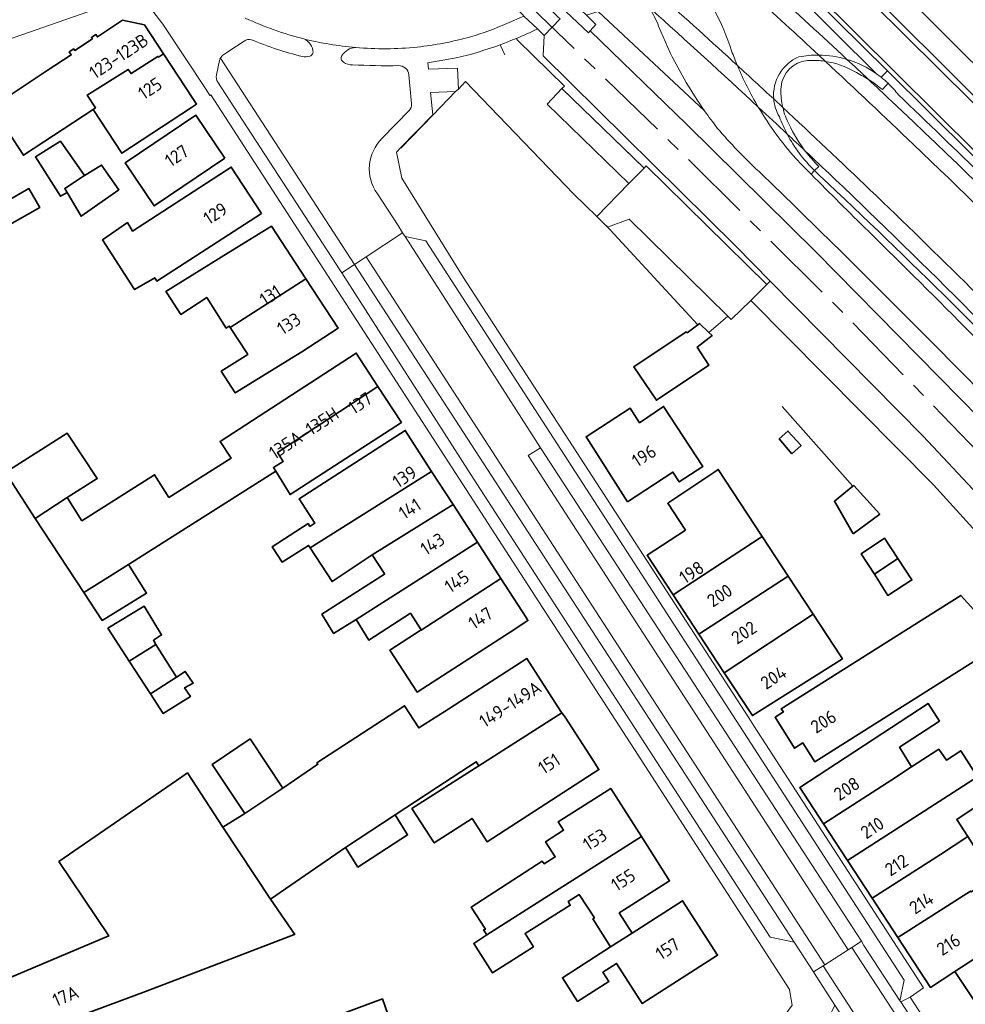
# Model space of a CAD drawing. Extents: x 152761 to 155748, y 459947 to 462743.
# Tile 208 of 256: x 155217 to 155315, y 461730 to 461832. Entities that reach past the tile are written whole.
import ezdxf
from ezdxf.enums import TextEntityAlignment as Align

# ---------------------------------------------------------------- set-up
doc = ezdxf.new("R2010")
doc.units = 0
doc.header["$LTSCALE"] = 0.75
doc.linetypes.add('AM-AS', pattern=[16, 10, -2, 2, -2])
for name, color, linetype, lineweight in [('B-RO-AM-AS_SPOOR-G', 251, 'AM-AS', 18), ('B-RO-GR-BEPLANTING_CULTUUR_BOSPLANTSOEN-GV', 251, 'CONTINUOUS', 18), ('B-RO-GR-BEPLANTING_CULTUUR_HEESTERS-GV', 251, 'CONTINUOUS', 18), ('B-RO-GR-GRAS-GV', 251, 'CONTINUOUS', 13), ('B-RO-GR-GROENVOORZIENING-GV', 251, 'CONTINUOUS', 18), ('B-RO-GR-HAAG-GV', 251, 'CONTINUOUS', 13), ('B-RO-IE-TERREINAFSCHEIDING_KUNSTMATIG_HEKWERK-G', 251, 'IE-TERREINAFSCHEIDING-KUNSTMATIG', 18), ('B-RO-IE-TERREINAFSCHEIDING_KUNSTMATIG_MUUR-G', 251, 'IE-TERREINAFSCHEIDING-KUNSTMATIG-DICHT', 18), ('B-RO-IE-TERREINAFSCHEIDING_KUNSTMATIG_MUUR-GV', 251, 'CONTINUOUS', 18), ('B-RO-KW-KUNSTWERK-GV', 251, 'CONTINUOUS', 18), ('B-RO-OG-BEBOUWING-GV', 6, 'CONTINUOUS', 35), ('B-RO-OG-BEBOUWING-T18', 1, 'CONTINUOUS', 18), ('B-RO-OG-TERREIN_CULTUURSCHEIDING-GV', 251, 'CONTINUOUS', 18), ('B-RO-OG-TERREIN_ONBEGROEID-GV', 251, 'CONTINUOUS', 18), ('B-RO-VH-VERHARDING_ASFALT-GV', 251, 'CONTINUOUS', 18), ('B-RO-VH-VERHARDING_BETON-GV', 251, 'CONTINUOUS', 18), ('B-RO-VH-VERHARDING_BETONSTRAATSTEEN-GV', 251, 'CONTINUOUS', 18), ('B-RO-VH-VERHARDING_GESLOTEN-GV', 251, 'CONTINUOUS', 18), ('B-RO-VH-VERHARDING_HALFVERHARDING-GV', 251, 'CONTINUOUS', 18), ('B-RO-VH-VERHARDING_OPEN-GV', 251, 'CONTINUOUS', 18), ('B-RO-VH-VERHARDING_TEGEL-GV', 251, 'CONTINUOUS', 18)]:
    doc.layers.add(name, color=color, linetype=linetype, lineweight=lineweight)
doc.styles.add('NLCS-ISO-M200-T18', font='NLCS-ISO.ttf', dxfattribs={"height": 0.36})
doc.linetypes.add('IE-TERREINAFSCHEIDING-KUNSTMATIG', pattern='A,4,[82,NLCS.SHX,S=0.75,R=90,X=0,Y=0],4,-2', length=10)
doc.linetypes.add('IE-TERREINAFSCHEIDING-KUNSTMATIG-DICHT', pattern='A,8,-1,[82,NLCS.SHX,S=0.75,R=90,X=0,Y=0],-1', length=10)

msp = doc.modelspace()

# ---------------------------------------------------------------- linework, layer by layer
at = {"layer": 'B-RO-AM-AS_SPOOR-G', "flags": 128}
msp.add_lwpolyline([(155681.987, 461195.763), (155672.897, 461211.998), (155658.384, 461238), (155648.351, 461255.973), (155631.803, 461285.539), (155617.005, 461312.012), (155604.143, 461335.108), (155586.106, 461367.342), (155573.02, 461390.792), (155559.991, 461413.975), (155544.73, 461441.297), (155529.591, 461468.574), (155516.181, 461492.539), (155500.425, 461520.67), (155487.311, 461544.201), (155472.908, 461569.975), (155459.676, 461593.56), (155452.428, 461606.124), (155446.443, 461616.221), (155440.009, 461626.758), (155432.431, 461638.783), (155427.999, 461645.62), (155419.637, 461658.231), (155411.687, 461669.817), (155404.43, 461680.083), (155396.489, 461691.108), (155386.222, 461704.969), (155375.934, 461718.105), (155367.385, 461728.826), (155358.538, 461739.712), (155349.636, 461750.151), (155339.349, 461762.035), (155326.593, 461776.143), (155315.623, 461787.804), (155302.965, 461800.863), (155286.683, 461817.004), (155279.088, 461824.405), (155265.87, 461837.192), (155251.91, 461850.736), (155235.055, 461867.015), (155223.768, 461877.851), (155210.731, 461890.47), (155196.665, 461904.045), (155180.515, 461919.578), (155162.215, 461937.301), (155146.061, 461952.951), (155129.233, 461969.126), (155112.429, 461985.449), (155089.419, 462007.664), (155069.182, 462027.224), (155049.179, 462046.54), (155031.327, 462063.779), (155013.24, 462081.298), (154991.538, 462102.251), (154971.216, 462121.853), (154947.336, 462145.018), (154926.087, 462165.465), (154903.331, 462187.394), (154885.668, 462204.449), (154866.26, 462223.265), (154854.532, 462234.618), (154837.057, 462251.563), (154828.307, 462260.46), (154819.869, 462269.224), (154807.197, 462281.919), (154798.331, 462290.411), (154775.258, 462312.873), (154762.216, 462325.461), (154742.643, 462344.37), (154723.927, 462362.402), (154710.544, 462375.359), (154692.99, 462392.257), (154675.511, 462409.117), (154657.482, 462426.5), (154637.826, 462445.435), (154617.093, 462465.509), (154594.11, 462487.696), (154586.212, 462495.316)], dxfattribs=at)
at = {"layer": 'B-RO-GR-BEPLANTING_CULTUUR_BOSPLANTSOEN-GV', "flags": 128}
msp.add_lwpolyline([(155259.519, 461827.211), (155259.568, 461826.561), (155262.595, 461826.671), (155262.686, 461824.484), (155263.425, 461825.279), (155274.585, 461813.635), (155276.996, 461811.284), (155280.34, 461814.713), (155271.855, 461822.94), (155273.402, 461824.535), (155273.656, 461824.797), (155268.824, 461829.532), (155268.645, 461829.729)], dxfattribs=at)
at = {"layer": 'B-RO-GR-BEPLANTING_CULTUUR_BOSPLANTSOEN-GV'}
for points in [[(155268.645, 461829.729, -0.0267487), (155264.184, 461828.156)], [(155264.184, 461828.156, -0.0267819), (155259.519, 461827.211)]]:
    msp.add_lwpolyline(points, format="xyb", dxfattribs=at)
at = {"layer": 'B-RO-GR-BEPLANTING_CULTUUR_HEESTERS-GV', "flags": 128}
for points in [[(155345.298, 461786.49), (155346.295, 461787.478), (155307.124, 461826.37), (155306.464, 461825.711)], [(155299.562, 461816.033), (155299.2, 461815.675)]]:
    msp.add_lwpolyline(points, dxfattribs=at)
at = {"layer": 'B-RO-GR-BEPLANTING_CULTUUR_HEESTERS-GV'}
for points in [[(155306.464, 461825.711, -0.0222218), (155307.181, 461825.084)], [(155307.181, 461825.084, -0.0378383), (155308.244, 461823.9)], [(155308.244, 461823.9, -0.0032893), (155317.21, 461815.228)], [(155299.2, 461815.675, 0.0032904), (155305.133, 461809.755)], [(155300.121, 461815.51, -0.0129247), (155299.562, 461816.033)], [(155327.115, 461788.809, 0.0123849), (155300.121, 461815.51)], [(155305.133, 461809.755, -0.008282), (155326.431, 461788.19)]]:
    msp.add_lwpolyline(points, format="xyb", dxfattribs=at)
at = {"layer": 'B-RO-GR-GRAS-GV', "flags": 128}
msp.add_lwpolyline([(155326.691, 461771.544), (155310.817, 461788.52), (155294.975, 461804.586), (155294.624, 461804.233), (155292.98, 461802.581), (155311.88, 461783.471), (155322.764, 461771.477)], dxfattribs=at)
at = {"layer": 'B-RO-GR-GROENVOORZIENING-GV', "flags": 128}
msp.add_lwpolyline([(155306.464, 461825.711), (155307.124, 461826.37), (155299.306, 461834.125), (155289.167, 461844.207), (155288.505, 461843.455), (155305.993, 461826.065)], dxfattribs=at)
at = {"layer": 'B-RO-GR-GROENVOORZIENING-GV'}
msp.add_lwpolyline([(155305.993, 461826.065, -0.013239), (155306.464, 461825.711)], format="xyb", dxfattribs=at)
at = {"layer": 'B-RO-GR-HAAG-GV', "flags": 128}
msp.add_lwpolyline([(155306.464, 461825.711), (155307.124, 461826.37), (155299.306, 461834.125), (155289.167, 461844.207), (155288.505, 461843.455), (155305.993, 461826.065)], dxfattribs=at)
at = {"layer": 'B-RO-GR-HAAG-GV'}
msp.add_lwpolyline([(155305.993, 461826.065, -0.013239), (155306.464, 461825.711)], format="xyb", dxfattribs=at)
at = {"layer": 'B-RO-IE-TERREINAFSCHEIDING_KUNSTMATIG_HEKWERK-G', "flags": 128}
for points in [[(155267.492, 461828.02), (155266.999, 461829.074)], [(155273.402, 461824.535), (155273.656, 461824.797), (155268.824, 461829.532)], [(155280.34, 461814.713), (155271.855, 461822.94), (155273.402, 461824.535)], [(155273.467, 461824.472), (155281.781, 461816.432)], [(155294.624, 461804.233), (155282.13, 461816.533), (155281.909, 461816.308)], [(155281.909, 461816.308), (155280.34, 461814.713)], [(155287.484, 461800.07), (155277.973, 461810.334)], [(155371.624, 461712.695), (155371.646, 461713.156), (155371.307, 461714.24), (155364.384, 461723.991), (155355.25, 461734.118), (155343.93, 461746.438), (155322.937, 461769.583), (155322.764, 461771.477), (155311.88, 461783.471), (155292.98, 461802.581), (155290.926, 461800.621)], [(155290.594, 461800.947), (155288.608, 461799.259)], [(155303.539, 461783.328), (155296.192, 461791.592)], [(155342.49, 461748.026), (155341.882, 461748.667), (155322.937, 461769.583), (155322.764, 461771.477), (155311.88, 461783.471)]]:
    msp.add_lwpolyline(points, dxfattribs=at)
at = {"layer": 'B-RO-IE-TERREINAFSCHEIDING_KUNSTMATIG_MUUR-G', "flags": 128}
for points in [[(155262.686, 461824.484), (155263.425, 461825.279), (155274.585, 461813.635)], [(155260.027, 461821.794), (155262.364, 461824.232)], [(155262.364, 461824.232), (155262.686, 461824.484)], [(155256.729, 461818.353), (155260.027, 461821.794)]]:
    msp.add_lwpolyline(points, dxfattribs=at)
at = {"layer": 'B-RO-IE-TERREINAFSCHEIDING_KUNSTMATIG_MUUR-GV'}
for points in [[(155297.939, 461827.828, 0.3226142), (155295.33, 461823.46)], [(155299.992, 461828.01, 0.048715), (155297.939, 461827.828)], [(155302.92, 461827.567, 0.0706301), (155299.992, 461828.01)], [(155296.093, 461824.711, -0.3629032), (155298.818, 461827.442)], [(155298.818, 461827.442, -0.0473211), (155300.424, 461827.398)], [(155300.424, 461827.398, -0.0074375), (155300.688, 461827.362)], [(155300.688, 461827.362, -0.0943749), (155303.709, 461826.295)], [(155305.993, 461826.065, 0.0815293), (155302.92, 461827.567)], [(155303.709, 461826.295, -0.0264065), (155305.142, 461825.489)], [(155306.464, 461825.711, 0.013239), (155305.993, 461826.065)], [(155307.181, 461825.084, 0.0222218), (155306.464, 461825.711)], [(155296.217, 461822.838, -0.0640351), (155296.093, 461824.711)], [(155306.583, 461824.458, 0.0283426), (155305.142, 461825.489)], [(155305.142, 461825.489, -0.0008754), (155307.529, 461823.242)], [(155305.142, 461825.489, -0.0283426), (155306.583, 461824.458)], [(155308.244, 461823.9, 0.0378383), (155307.181, 461825.084)], [(155317.21, 461815.228, 0.0032893), (155308.244, 461823.9)], [(155295.33, 461823.46, 0.1126708), (155295.925, 461821.608)], [(155296.272, 461822.584, -0.0112821), (155296.217, 461822.838)], [(155296.93, 461820.821, -0.0643749), (155296.272, 461822.584)], [(155307.529, 461823.242, -0.0134574), (155343.151, 461787.751)], [(155295.925, 461821.608, 0.0314133), (155296.729, 461819.829)], [(155298.605, 461818.065, -0.0517402), (155296.93, 461820.821)], [(155296.729, 461819.829, 0.0767636), (155299.562, 461816.033)], [(155304.227, 461812.716, 0.0022796), (155298.605, 461818.065)], [(155298.605, 461818.065, 0.0338855), (155299.995, 461816.474)], [(155299.995, 461816.474, -0.0338855), (155298.605, 461818.065)], [(155299.562, 461816.033, 0.0129247), (155300.121, 461815.51)], [(155300.121, 461815.51, -0.0123849), (155327.115, 461788.809)], [(155332.433, 461784.277, 0.0108924), (155304.227, 461812.716)]]:
    msp.add_lwpolyline(points, format="xyb", dxfattribs=at)
at = {"layer": 'B-RO-IE-TERREINAFSCHEIDING_KUNSTMATIG_MUUR-GV', "flags": 128}
for points in [[(155307.181, 461825.084), (155306.583, 461824.458)], [(155306.583, 461824.458), (155307.181, 461825.084)], [(155299.995, 461816.474), (155299.562, 461816.033)], [(155299.562, 461816.033), (155299.995, 461816.474)]]:
    msp.add_lwpolyline(points, dxfattribs=at)
at = {"layer": 'B-RO-KW-KUNSTWERK-GV'}
for points in [[(155302.92, 461827.567, 0.0056097), (155287.159, 461841.925)], [(155282.489, 461832.891, -0.004323), (155293.739, 461822.62)], [(155296.093, 461824.711, -0.3629032), (155298.818, 461827.442)], [(155298.818, 461827.442, -0.0473211), (155300.424, 461827.398)], [(155300.424, 461827.398, -0.0074375), (155300.688, 461827.362)], [(155300.688, 461827.362, -0.0943749), (155303.709, 461826.295)], [(155305.142, 461825.489, 0.0009292), (155302.92, 461827.567)], [(155303.709, 461826.295, -0.0264065), (155305.142, 461825.489)], [(155296.217, 461822.838, -0.0640351), (155296.093, 461824.711)], [(155293.739, 461822.62, -0.0012035), (155296.729, 461819.829)], [(155296.272, 461822.584, -0.0112821), (155296.217, 461822.838)], [(155296.93, 461820.821, -0.0643749), (155296.272, 461822.584)], [(155298.605, 461818.065, -0.0517402), (155296.93, 461820.821)], [(155296.729, 461819.829, -0.0010979), (155298.605, 461818.065)]]:
    msp.add_lwpolyline(points, format="xyb", dxfattribs=at)
at = {"layer": 'B-RO-OG-BEBOUWING-GV', "flags": 128}
for points in [[(155224.832, 461822.381), (155225.091, 461822.551), (155224.23, 461823.859), (155228.472, 461826.518), (155228.768, 461826.099), (155231.557, 461827.866), (155231.601, 461827.796), (155232.132, 461828.146), (155230.159, 461831.145), (155227.886, 461831.613), (155225.285, 461829.902), (155225.127, 461830.142), (155224.669, 461829.84), (155224.763, 461829.698), (155222.932, 461828.493), (155222.829, 461828.65), (155222.366, 461828.346), (155222.571, 461828.034), (155220.089, 461826.401), (155214.338, 461822.617), (155217.617, 461817.633)], [(155231.601, 461827.796), (155231.557, 461827.866), (155228.768, 461826.099), (155228.472, 461826.518), (155224.23, 461823.859), (155225.091, 461822.551), (155224.832, 461822.381), (155227.818, 461817.843), (155235.028, 461822.587), (155235.559, 461822.937), (155235.172, 461823.525), (155232.132, 461828.146)], [(155238.489, 461817.329), (155235.495, 461821.773), (155228.153, 461816.828), (155231.147, 461812.383)], [(155222.156, 461813.757), (155221.896, 461814.199), (155223.935, 461815.533), (155221.453, 461819.088), (155218.856, 461817.461), (155221.456, 461813.375)], [(155223.935, 461815.533), (155221.896, 461814.199), (155222.156, 461813.757), (155223.599, 461811.304), (155227.508, 461814.049), (155225.713, 461816.606)], [(155242.265, 461811.603), (155239.149, 461816.405), (155228.924, 461809.768), (155228.416, 461810.66), (155225.821, 461808.849), (155229.144, 461803.714), (155231.222, 461804.942), (155231.453, 461804.585)], [(155215.728, 461810.189), (155219.305, 461812.224), (155218.198, 461814.17), (155214.88, 461812.283)], [(155239.044, 461799.762), (155246.865, 461804.829), (155243.3, 461810.294), (155238.822, 461807.513), (155232.387, 461803.516), (155232.479, 461803.375), (155233.927, 461801.138), (155236.603, 461802.894), (155238.635, 461799.723), (155238.94, 461799.921)], [(155246.865, 461804.829), (155239.044, 461799.762), (155240.817, 461797.044), (155240.857, 461796.982), (155238.107, 461795.238), (155239.566, 461792.994), (155246.456, 461797.261), (155250.206, 461799.707)], [(155288.608, 461799.259), (155287.629, 461800.178), (155287.484, 461800.07), (155286.359, 461799.233), (155286.251, 461799.341), (155280.844, 461795.693), (155283.182, 461792.247), (155288.628, 461795.881), (155287.412, 461797.746), (155288.953, 461798.935)], [(155223.881, 461772.297), (155226.914, 461774.199), (155228.505, 461775.207), (155243.763, 461784.875), (155243.522, 461785.266), (155244.524, 461785.884), (155243.953, 461786.828), (155254.347, 461793.669), (155252.099, 461797.131), (155237.991, 461787.973), (155239.123, 461786.23), (155232.697, 461782.173), (155231.213, 461784.511), (155223.688, 461779.746), (155222.16, 461782.177), (155218.854, 461779.999)], [(155254.347, 461793.669), (155243.953, 461786.828), (155244.524, 461785.884), (155243.522, 461785.266), (155243.763, 461784.875), (155245.248, 461782.467), (155256.766, 461789.943)], [(155280.196, 461781.71), (155284.885, 461784.786), (155285.543, 461783.782), (155287.992, 461785.389), (155283.92, 461791.596), (155281.432, 461789.909), (155280.454, 461791.425), (155275.902, 461788.449)], [(155247.308, 461776.958), (155259.903, 461784.869), (155257.164, 461789.113), (155246.168, 461782.016), (155247.801, 461779.487), (155247.301, 461779.164), (155247.108, 461779.463), (155243.388, 461777.061), (155244.416, 461775.468), (155247.153, 461777.198)], [(155297.225, 461786.686), (155298.168, 461787.545), (155296.797, 461789.041), (155295.899, 461788.255)], [(155218.854, 461779.999), (155222.16, 461782.177), (155225.269, 461784.123), (155222.162, 461788.826), (155215.803, 461784.777), (155215.755, 461784.746)], [(155259.903, 461784.869), (155247.308, 461776.958), (155249.584, 461773.441), (155253.743, 461776.209), (155262.121, 461781.433)], [(155284.904, 461772.083), (155294.143, 461778.114), (155289.593, 461785.062), (155289.25, 461784.833), (155284.352, 461781.563), (155286.193, 461778.775), (155282.223, 461776.171)], [(155303.575, 461778.406), (155306.322, 461780.44), (155303.619, 461783.393), (155303.539, 461783.328), (155301.617, 461781.775)], [(155252.071, 461769.513), (155264.641, 461777.534), (155262.121, 461781.433), (155253.743, 461776.209), (155254.972, 461774.306), (155255.036, 461774.207), (155248.531, 461770.055), (155249.72, 461768.123), (155249.746, 461768.081)], [(155287.588, 461767.991), (155296.83, 461774.012), (155294.143, 461778.114), (155284.904, 461772.083)], [(155308.196, 461775.823), (155306.799, 461777.953), (155304.403, 461776.334), (155305.755, 461774.219)], [(155258.805, 461768.453), (155258.833, 461768.409), (155267.082, 461773.749), (155264.641, 461777.534), (155252.071, 461769.513), (155253.395, 461767.378), (155257.696, 461770.171)], [(155305.755, 461774.219), (155307.165, 461772.012), (155309.64, 461773.621), (155308.196, 461775.823)], [(155228.505, 461775.207), (155226.914, 461774.199), (155223.881, 461772.297), (155225.763, 461769.415), (155230.378, 461772.246)], [(155269.685, 461769.716), (155267.082, 461773.749), (155258.833, 461768.409), (155258.805, 461768.453), (155255.574, 461766.353), (155258.389, 461761.99), (155268.036, 461768.217), (155269.883, 461769.409)], [(155296.83, 461774.012), (155287.588, 461767.991), (155290.204, 461764.001), (155299.42, 461770.056)], [(155318.95, 461766.999), (155319.142, 461767.12), (155314.72, 461772.02), (155312.574, 461770.665), (155296.116, 461760.271), (155296.33, 461759.933), (155295.468, 461759.389), (155297.497, 461756.177), (155298.36, 461756.722), (155299.594, 461754.769)], [(155228.58, 461765.195), (155231.353, 461766.936), (155231.083, 461767.37), (155231.936, 461767.914), (155230.131, 461770.888), (155226.375, 461768.603)], [(155302.243, 461765.746), (155299.42, 461770.056), (155290.204, 461764.001), (155293.119, 461759.557), (155302.441, 461765.444)], [(155230.776, 461761.8), (155233.465, 461763.539), (155231.353, 461766.936), (155228.58, 461765.195)], [(155250.973, 461745.886), (155256.117, 461749.278), (155260.442, 461752.103), (155264.518, 461754.765), (155264.782, 461754.354), (155273.379, 461759.859), (155273.282, 461759.994), (155269.77, 461765.465), (155261.187, 461759.955), (155258.577, 461758.28), (155257.107, 461760.579), (155255.498, 461759.534), (155248.022, 461754.676), (155248.131, 461754.514), (155244.481, 461752.028), (155240.55, 461749.408), (155238.27, 461748.009), (155243.227, 461740.522)], [(155233.465, 461763.539), (155230.776, 461761.8), (155232.08, 461759.783), (155234.917, 461761.521), (155234.314, 461762.444), (155235.2, 461762.91), (155234.382, 461764.131)], [(155300.492, 461748.346), (155307.58, 461752.915), (155309.616, 461754.238), (155308.361, 461756.278), (155312.509, 461758.987), (155311.33, 461760.796), (155298.033, 461752.11)], [(155273.379, 461759.859), (155264.782, 461754.354), (155257.855, 461749.915), (155260.166, 461746.367), (155264.091, 461748.902), (155265.651, 461746.487), (155277.221, 461753.96), (155276.618, 461754.894), (155273.716, 461759.388)], [(155240.55, 461749.408), (155244.481, 461752.028), (155241.104, 461757.137), (155237.185, 461754.489)], [(155309.616, 461754.238), (155307.58, 461752.915), (155300.492, 461748.346), (155302.987, 461744.525), (155316.451, 461753.227), (155314.705, 461755.92), (155313.238, 461754.931), (155312.43, 461756.067)], [(155245.594, 461736.832), (155245.723, 461736.881), (155243.227, 461740.522), (155238.27, 461748.009), (155234.601, 461753.608), (155234.045, 461753.225), (155221.299, 461744.43), (155226.466, 461736.728), (155214.359, 461731.617), (155216.689, 461726.225), (155216.818, 461725.926), (155221.287, 461727.605), (155222.201, 461727.948), (155230.264, 461730.977), (155238.591, 461734.157)], [(155305.518, 461740.652), (155312.607, 461745.159), (155315.432, 461747.015), (155314.285, 461748.796), (155316.297, 461750.141), (155316.893, 461750.541), (155317.804, 461751.14), (155316.451, 461753.227), (155302.987, 461744.525)], [(155281.636, 461747.015), (155278.45, 461752.016), (155273.015, 461748.553), (155273.575, 461747.675), (155271.701, 461746.481), (155272.707, 461744.902), (155271.562, 461744.204), (155271.346, 461744.475), (155264.012, 461739.719), (155265.479, 461737.422), (155265.41, 461737.402), (155265.29, 461737.368), (155265.633, 461736.828)], [(155250.973, 461745.886), (155252.268, 461743.851), (155257.411, 461747.196), (155256.117, 461749.278)], [(155315.432, 461747.015), (155312.607, 461745.159), (155305.518, 461740.652), (155308.196, 461736.551), (155315.712, 461741.371), (155315.774, 461741.276), (155319.437, 461743.666), (155324.852, 461747.199), (155323.69, 461749.064), (155316.933, 461744.687)], [(155281.636, 461747.015), (155265.633, 461736.828), (155264.258, 461735.953), (155266.206, 461732.908), (155270.437, 461735.595), (155269.582, 461736.981), (155274.264, 461739.906), (155274.048, 461740.285), (155275.183, 461741.014), (155276.764, 461738.596), (155276.609, 461738.497), (155278.433, 461735.584), (155280.661, 461737.012), (155279.326, 461739.098), (155279.891, 461739.458), (155284.556, 461742.431)], [(155319.437, 461743.666), (155315.774, 461741.276), (155315.712, 461741.371), (155308.196, 461736.551), (155311.566, 461731.392), (155314.107, 461733.051), (155325.256, 461740.296), (155323.559, 461742.895), (155323.382, 461743.166), (155320.834, 461741.493)], [(155325.256, 461740.296), (155314.107, 461733.051), (155316.496, 461729.394), (155324.617, 461734.698), (155323.425, 461736.522), (155330.54, 461741.169), (155329.359, 461742.976)], [(155280.661, 461737.012), (155278.433, 461735.584), (155273.444, 461732.384), (155275.019, 461729.927), (155278.244, 461731.996), (155277.625, 461732.962), (155279.051, 461733.877), (155281.722, 461729.712), (155289.518, 461734.711), (155285.892, 461740.367)], [(155256.814, 461724.418), (155254.796, 461730.187), (155250.896, 461728.742), (155252.952, 461723.01)]]:
    msp.add_lwpolyline(points, close=True, dxfattribs=at)
at = {"layer": 'B-RO-OG-TERREIN_CULTUURSCHEIDING-GV', "flags": 128}
for points in [[(155305.993, 461826.065), (155288.505, 461843.455), (155287.159, 461841.925), (155286.064, 461840.681), (155284.747, 461839.185)], [(155281, 461834.928), (155280.658, 461834.53), (155279.068, 461832.682), (155276.689, 461834.605), (155274.845, 461833.18), (155275.934, 461832.135), (155277.167, 461832.523), (155288.171, 461822.235)], [(155284.624, 461828.233), (155283.416, 461830.994)], [(155299.2, 461815.675), (155299.562, 461816.033)]]:
    msp.add_lwpolyline(points, dxfattribs=at)
at = {"layer": 'B-RO-OG-TERREIN_CULTUURSCHEIDING-GV'}
for points in [[(155286.711, 461836.702, -0.0768495), (155290.975, 461828.45)], [(155283.416, 461830.994, 0.04046), (155282.489, 461832.891)], [(155288.171, 461822.235, -0.0388618), (155284.624, 461828.233)], [(155290.975, 461828.45, 0.0115116), (155291.57, 461826.934)], [(155295.33, 461823.46, -0.3226142), (155297.939, 461827.828)], [(155297.939, 461827.828, -0.048715), (155299.992, 461828.01)], [(155299.992, 461828.01, -0.0706301), (155302.92, 461827.567)], [(155291.57, 461826.934, 0.0340836), (155293.739, 461822.62)], [(155302.92, 461827.567, -0.0815293), (155305.993, 461826.065)], [(155293.739, 461822.62, 0.0469746), (155297.618, 461817.28)], [(155295.925, 461821.608, -0.1126708), (155295.33, 461823.46)], [(155296.729, 461819.829, -0.0314133), (155295.925, 461821.608)], [(155299.562, 461816.033, -0.0767636), (155296.729, 461819.829)], [(155297.618, 461817.28, 0.0009435), (155299.2, 461815.675)]]:
    msp.add_lwpolyline(points, format="xyb", dxfattribs=at)
at = {"layer": 'B-RO-OG-TERREIN_CULTUURSCHEIDING-GV', "flags": 128}
for points in [[(155262.364, 461824.232), (155259.8, 461824.132), (155260.013, 461821.808), (155256.685, 461818.396), (155256.729, 461818.353), (155260.027, 461821.794)], [(155278.117, 461810.191), (155280.35, 461811.003), (155290.594, 461800.947), (155290.926, 461800.621), (155292.98, 461802.581), (155294.624, 461804.233), (155282.13, 461816.533), (155281.909, 461816.308), (155280.34, 461814.713), (155276.996, 461811.284)]]:
    msp.add_lwpolyline(points, close=True, dxfattribs=at)
at = {"layer": 'B-RO-OG-TERREIN_ONBEGROEID-GV', "flags": 128}
for points in [[(155275.934, 461832.135), (155276.917, 461831.19), (155276.32, 461830.516), (155286.289, 461820.867), (155299.68, 461807.619), (155316.721, 461790.325), (155331.18, 461774.774), (155346.251, 461758.069), (155362.012, 461739.312), (155371.594, 461727.544), (155380.933, 461715.802), (155389.888, 461704.24), (155397.767, 461693.535), (155407.323, 461680.354), (155416.423, 461667.278), (155424.151, 461655.873), (155431.888, 461644.11), (155437.93, 461634.717), (155444.752, 461623.7), (155458.757, 461599.989), (155465.244, 461588.858), (155485.954, 461551.613), (155491.943, 461541.451), (155501.223, 461525.092)], [(155288.171, 461822.235), (155277.167, 461832.523)], [(155268.645, 461829.729), (155268.824, 461829.532), (155273.656, 461824.797), (155273.402, 461824.535)], [(155273.402, 461824.535), (155281.909, 461816.308), (155282.13, 461816.533), (155294.624, 461804.233), (155294.975, 461804.586), (155291.368, 461808.244), (155271.451, 461827.936), (155271.552, 461830.043), (155270.855, 461830.715)], [(155312.041, 461797.925), (155302.619, 461807.348)]]:
    msp.add_lwpolyline(points, dxfattribs=at)
at = {"layer": 'B-RO-OG-TERREIN_ONBEGROEID-GV'}
for points in [[(155270.855, 461830.715, -0.0133415), (155268.645, 461829.729)], [(155289.488, 461820.452, -0.0121769), (155288.171, 461822.235)], [(155293.816, 461815.93, -0.0289226), (155289.488, 461820.452)], [(155302.619, 461807.348, 0.0020136), (155293.816, 461815.93)], [(155334.146, 461774.974, 0.0071023), (155312.041, 461797.925)]]:
    msp.add_lwpolyline(points, format="xyb", dxfattribs=at)
at = {"layer": 'B-RO-VH-VERHARDING_ASFALT-GV'}
for points in [[(155299.992, 461828.01, 0.0053766), (155286.064, 461840.681)], [(155290.975, 461828.45, 0.0768495), (155286.711, 461836.702)], [(155283.539, 461834.218, -0.0030648), (155291.57, 461826.934)], [(155282.489, 461832.891, -0.04046), (155283.416, 461830.994)], [(155240.597, 461831.847, 0.0460433), (155246.666, 461829.68)], [(155263.928, 461829.91, 0.0359234), (155267.679, 461831.293)], [(155258.389, 461828.844, 0.0432893), (155263.928, 461829.91)], [(155246.666, 461829.68, 0.0368582), (155252.036, 461828.8)], [(155252.036, 461828.8, 0.0487946), (155258.389, 461828.844)], [(155284.624, 461828.233, 0.0388618), (155288.171, 461822.235)], [(155291.57, 461826.934, -0.0115116), (155290.975, 461828.45)], [(155293.739, 461822.62, -0.0340836), (155291.57, 461826.934)], [(155291.57, 461826.934, -0.0016562), (155295.33, 461823.46)], [(155298.818, 461827.442, 0.3629032), (155296.093, 461824.711)], [(155296.093, 461824.711, -0.3629032), (155298.818, 461827.442)], [(155300.424, 461827.398, 0.0473211), (155298.818, 461827.442)], [(155298.818, 461827.442, -0.0473211), (155300.424, 461827.398)], [(155300.688, 461827.362, 0.0074375), (155300.424, 461827.398)], [(155300.424, 461827.398, -0.0074375), (155300.688, 461827.362)], [(155309.804, 461818.747, 0.003555), (155300.688, 461827.362)], [(155296.093, 461824.711, 0.0640351), (155296.217, 461822.838)], [(155296.217, 461822.838, -0.0640351), (155296.093, 461824.711)], [(155297.618, 461817.28, -0.0469746), (155293.739, 461822.62)], [(155296.217, 461822.838, 0.0112821), (155296.272, 461822.584)], [(155296.272, 461822.584, -0.0112821), (155296.217, 461822.838)], [(155296.272, 461822.584, -0.0036425), (155305.305, 461814.045)], [(155288.171, 461822.235, 0.0121769), (155289.488, 461820.452)], [(155289.488, 461820.452, 0.0289226), (155293.816, 461815.93)], [(155338.391, 461790.082, 0.0123314), (155309.804, 461818.747)], [(155299.2, 461815.675, -0.0009435), (155297.618, 461817.28)], [(155293.816, 461815.93, -0.0020136), (155302.619, 461807.348)], [(155305.133, 461809.755, -0.0032904), (155299.2, 461815.675)], [(155305.305, 461814.045, -0.0078962), (155326.057, 461793.511)], [(155326.431, 461788.19, 0.008282), (155305.133, 461809.755)], [(155312.041, 461797.925, -0.0071023), (155334.146, 461774.974)]]:
    msp.add_lwpolyline(points, format="xyb", dxfattribs=at)
at = {"layer": 'B-RO-VH-VERHARDING_ASFALT-GV', "flags": 128}
for points in [[(155357.075, 461782.367), (155302.086, 461836.891), (155300.895, 461835.71), (155300.865, 461835.68), (155299.627, 461834.484), (155366.484, 461768.102), (155368.601, 461770.223)], [(155267.679, 461831.293), (155269.463, 461832.056), (155269.347, 461832.17), (155266.377, 461835.064), (155262.596, 461833.682)], [(155283.416, 461830.994), (155284.624, 461828.233)], [(155300.688, 461827.362), (155299.992, 461828.01)], [(155295.33, 461823.46), (155296.272, 461822.584)], [(155302.619, 461807.348), (155312.041, 461797.925)]]:
    msp.add_lwpolyline(points, dxfattribs=at)
for points in [[(155271.167, 461787.324), (155257.152, 461809.211), (155256.891, 461809.599), (155253.122, 461807.112), (155300.626, 461733.743), (155303.046, 461735.296), (155269.907, 461786.508)], [(155253.122, 461807.112), (155251.899, 461806.305), (155297.457, 461736.082), (155299.461, 461732.995), (155300.464, 461733.639), (155300.626, 461733.743)], [(155304.309, 461736.106), (155304.409, 461736.17), (155271.167, 461787.324), (155269.907, 461786.508), (155303.046, 461735.296), (155303.423, 461735.538)]]:
    msp.add_lwpolyline(points, close=True, dxfattribs=at)
at = {"layer": 'B-RO-VH-VERHARDING_BETON-GV'}
for points in [[(155302.92, 461827.567, 0.0056097), (155287.159, 461841.925)], [(155286.064, 461840.681, -0.0053766), (155299.992, 461828.01)], [(155291.57, 461826.934, 0.0030648), (155283.539, 461834.218)], [(155282.489, 461832.891, -0.004323), (155293.739, 461822.62)], [(155295.33, 461823.46, 0.0016562), (155291.57, 461826.934)], [(155303.709, 461826.295, 0.0943749), (155300.688, 461827.362)], [(155300.688, 461827.362, -0.003555), (155309.804, 461818.747)], [(155300.688, 461827.362, -0.0943749), (155303.709, 461826.295)], [(155305.142, 461825.489, 0.0009292), (155302.92, 461827.567)], [(155305.142, 461825.489, 0.0264065), (155303.709, 461826.295)], [(155303.709, 461826.295, -0.0264065), (155305.142, 461825.489)], [(155307.529, 461823.242, 0.0008754), (155305.142, 461825.489)], [(155293.739, 461822.62, -0.0012035), (155296.729, 461819.829)], [(155305.305, 461814.045, 0.0036425), (155296.272, 461822.584)], [(155296.272, 461822.584, 0.0643749), (155296.93, 461820.821)], [(155296.93, 461820.821, -0.0643749), (155296.272, 461822.584)], [(155343.151, 461787.751, 0.0134574), (155307.529, 461823.242)], [(155296.93, 461820.821, 0.0517402), (155298.605, 461818.065)], [(155298.605, 461818.065, -0.0517402), (155296.93, 461820.821)], [(155296.729, 461819.829, -0.0010979), (155298.605, 461818.065)], [(155309.804, 461818.747, -0.0123314), (155338.391, 461790.082)], [(155298.605, 461818.065, -0.0022796), (155304.227, 461812.716)], [(155326.057, 461793.511, 0.0078962), (155305.305, 461814.045)], [(155304.227, 461812.716, -0.0108924), (155332.433, 461784.277)]]:
    msp.add_lwpolyline(points, format="xyb", dxfattribs=at)
at = {"layer": 'B-RO-VH-VERHARDING_BETON-GV', "flags": 128}
for points in [[(155299.992, 461828.01), (155300.688, 461827.362)], [(155296.272, 461822.584), (155295.33, 461823.46)]]:
    msp.add_lwpolyline(points, dxfattribs=at)
at = {"layer": 'B-RO-VH-VERHARDING_BETONSTRAATSTEEN-GV', "flags": 128}
for points in [[(155346.982, 461793.102), (155341.341, 461798.745), (155331.782, 461808.225), (155319.357, 461820.519), (155307.662, 461832.134), (155302.46, 461837.276), (155302.086, 461836.891), (155357.075, 461782.367)], [(155237.756, 461825.199), (155239.867, 461821.972), (155250.464, 461805.649), (155250.594, 461805.444), (155251.899, 461806.305), (155238.038, 461827.705)], [(155238.038, 461827.705), (155251.899, 461806.305), (155253.122, 461807.112), (155256.891, 461809.599), (155256.419, 461810.339), (155254.29, 461813.638)], [(155237.917, 461827.462), (155237.614, 461825.96)], [(155257.818, 461822.967), (155257.748, 461823.724), (155257.532, 461825.97)], [(155254.791, 461819.391), (155257.57, 461822.256)]]:
    msp.add_lwpolyline(points, dxfattribs=at)
for points in [[(155366.484, 461768.102), (155299.627, 461834.484), (155299.306, 461834.125), (155307.124, 461826.37), (155346.295, 461787.478), (155366.122, 461767.762)], [(155274.845, 461833.18), (155274.292, 461832.823), (155273.827, 461832.508), (155276.139, 461830.312), (155276.32, 461830.516), (155276.917, 461831.19), (155275.934, 461832.135)], [(155257.152, 461809.211), (155271.167, 461787.324), (155304.409, 461736.17), (155304.681, 461735.731), (155308.359, 461730.078), (155308.412, 461729.996), (155308.857, 461732.138), (155259.288, 461808.765)], [(155251.899, 461806.305), (155250.594, 461805.444), (155264.188, 461784.167), (155294.971, 461736.585), (155297.457, 461736.082)], [(155303.423, 461735.538), (155312.213, 461722.006), (155314.122, 461718.952), (155315.139, 461719.606), (155314.874, 461720.061), (155308.488, 461729.879), (155308.412, 461729.996), (155308.359, 461730.078), (155304.681, 461735.731), (155304.409, 461736.17), (155304.309, 461736.106)], [(155314.122, 461718.952), (155312.213, 461722.006), (155303.423, 461735.538), (155303.046, 461735.296), (155300.626, 461733.743), (155300.464, 461733.639), (155311.205, 461717.077)], [(155299.742, 461732.55), (155301.679, 461729.558), (155307.015, 461721.295), (155309.917, 461716.866), (155310.185, 461716.422), (155311.205, 461717.077), (155300.464, 461733.639), (155299.461, 461732.995)]]:
    msp.add_lwpolyline(points, close=True, dxfattribs=at)
at = {"layer": 'B-RO-VH-VERHARDING_BETONSTRAATSTEEN-GV'}
for points in [[(155240.48, 461829.461, -0.0083789), (155238.373, 461828.085)], [(155241.231, 461829.606, 0.2035945), (155240.48, 461829.461)], [(155246.515, 461827.865, -0.0383681), (155241.231, 461829.606)], [(155252.036, 461828.8, -0.0368582), (155246.666, 461829.68)], [(155246.666, 461829.68, -0.2958616), (155247.626, 461828.274)], [(155250.602, 461827.954, -0.2455694), (155252.036, 461828.8)], [(155238.038, 461827.705, 0.0477689), (155237.917, 461827.462)], [(155238.373, 461828.085, 0.0854167), (155238.038, 461827.705)], [(155247.273, 461827.888, -0.1042058), (155246.515, 461827.865)], [(155247.626, 461828.274, -0.2665887), (155247.273, 461827.888)], [(155250.77, 461827.282, -0.4404762), (155250.602, 461827.954)], [(155251.702, 461827.013, -0.1791272), (155250.77, 461827.282)], [(155256.466, 461826.915, -0.0197316), (155251.702, 461827.013)], [(155257.532, 461825.97, 0.4022971), (155256.466, 461826.915)], [(155237.614, 461825.96, 0.1841764), (155237.756, 461825.199)], [(155257.57, 461822.256, 0.2137754), (155257.818, 461822.967)], [(155254.29, 461813.638, -0.3742321), (155254.791, 461819.391)]]:
    msp.add_lwpolyline(points, format="xyb", dxfattribs=at)
at = {"layer": 'B-RO-VH-VERHARDING_GESLOTEN-GV', "flags": 128}
msp.add_lwpolyline([(155269.463, 461832.056), (155270.855, 461830.715), (155271.552, 461830.043), (155273.223, 461831.765), (155272.979, 461831.978), (155271.687, 461833.247), (155268.675, 461836.169), (155265.113, 461839.613), (155264.986, 461839.735), (155258.171, 461846.324), (155256.358, 461848.063), (155254.687, 461846.341), (155255.076, 461845.969), (155262.414, 461838.875), (155262.537, 461838.756), (155266.377, 461835.064), (155269.347, 461832.17)], close=True, dxfattribs=at)
at = {"layer": 'B-RO-VH-VERHARDING_HALFVERHARDING-GV', "flags": 128}
for points in [[(155273.223, 461831.765), (155271.552, 461830.043), (155271.451, 461827.936), (155291.368, 461808.244), (155294.975, 461804.586), (155310.817, 461788.52), (155326.691, 461771.544), (155337.878, 461759.32), (155348.918, 461746.553), (155360.052, 461733.283), (155372.897, 461717.393), (155381.154, 461706.742), (155389.485, 461695.815), (155396.365, 461686.397), (155407.95, 461669.774), (155414.644, 461660.022), (155422.056, 461648.983), (155429.149, 461638.099), (155437.428, 461624.959), (155444.011, 461614.21), (155452.216, 461600.299), (155468.459, 461571.771), (155508.291, 461500.472)], [(155501.223, 461525.092), (155491.943, 461541.451), (155485.954, 461551.613), (155465.244, 461588.858), (155458.757, 461599.989), (155444.752, 461623.7), (155437.93, 461634.717), (155431.888, 461644.11), (155424.151, 461655.873), (155416.423, 461667.278), (155407.323, 461680.354), (155397.767, 461693.535), (155389.888, 461704.24), (155380.933, 461715.802), (155371.594, 461727.544), (155362.012, 461739.312), (155346.251, 461758.069), (155331.18, 461774.774), (155316.721, 461790.325), (155299.68, 461807.619), (155286.289, 461820.867), (155276.32, 461830.516), (155276.139, 461830.312), (155273.827, 461832.508)]]:
    msp.add_lwpolyline(points, dxfattribs=at)
at = {"layer": 'B-RO-VH-VERHARDING_OPEN-GV', "flags": 128}
msp.add_lwpolyline([(155273.402, 461824.535), (155271.855, 461822.94), (155280.34, 461814.713), (155281.909, 461816.308)], close=True, dxfattribs=at)
at = {"layer": 'B-RO-VH-VERHARDING_TEGEL-GV', "flags": 128}
for points in [[(155342.559, 461800.757), (155289.093, 461853.966)], [(155288.299, 461851.342), (155295.3, 461844.377), (155296.676, 461843.067), (155302.46, 461837.276), (155307.662, 461832.134), (155319.357, 461820.519), (155331.782, 461808.225), (155341.341, 461798.745), (155346.982, 461793.102)], [(155230.827, 461836.472), (155228.65, 461835.701), (155229.643, 461834.4), (155232.067, 461831.223), (155236.542, 461824.434), (155236.937, 461823.835), (155237.032, 461823.877), (155271.372, 461770.768), (155281.282, 461755.442), (155296.971, 461731.178), (155297.052, 461730.709), (155297.256, 461729.532), (155296.195, 461728.117), (155296.011, 461728.05), (155286.71, 461724.683), (155276.556, 461720.953), (155253.209, 461712.847)], [(155046.25, 461774.751), (155053.428, 461777.055), (155114.187, 461796.357), (155193.077, 461821.411), (155194.149, 461821.736), (155209.97, 461827.481), (155215.878, 461829.559), (155229.643, 461834.4), (155228.65, 461835.701)], [(155270.855, 461830.715), (155269.463, 461832.056), (155267.679, 461831.293)], [(155237.614, 461825.96), (155237.917, 461827.462)], [(155309.464, 461730.387), (155310.859, 461731.341), (155296.821, 461753.017), (155293.282, 461758.482), (155292.74, 461759.319), (155263.168, 461804.982), (155256.813, 461815.247), (155256.251, 461817.951), (155256.685, 461818.396), (155260.013, 461821.808), (155259.8, 461824.132), (155262.364, 461824.232), (155262.686, 461824.484), (155262.595, 461826.671), (155259.568, 461826.561), (155259.519, 461827.211)], [(155257.532, 461825.97), (155257.748, 461823.724), (155257.818, 461822.967)], [(155215.282, 461696.536), (155295.581, 461725.076), (155296.079, 461725.265), (155300.352, 461726.792), (155301.679, 461729.558), (155299.742, 461732.55), (155299.461, 461732.995), (155297.457, 461736.082), (155294.971, 461736.585), (155264.188, 461784.167), (155250.594, 461805.444), (155250.464, 461805.649), (155239.867, 461821.972), (155237.756, 461825.199)], [(155257.57, 461822.256), (155254.791, 461819.391)], [(155254.29, 461813.638), (155256.419, 461810.339), (155256.891, 461809.599), (155257.152, 461809.211), (155259.288, 461808.765), (155308.857, 461732.138), (155308.412, 461729.996), (155308.488, 461729.879), (155309.464, 461730.387)], [(155403.966, 461589.03), (155363.804, 461650.542), (155363.438, 461651.102), (155325.855, 461708.532), (155324.304, 461707.549), (155312.335, 461725.969), (155309.464, 461730.387), (155308.488, 461729.879), (155314.874, 461720.061), (155315.139, 461719.606), (155324.548, 461705.105), (155326.948, 461704.621), (155335.897, 461690.972), (155338.088, 461687.626), (155355.89, 461660.396), (155355.411, 461658.08), (155355.505, 461657.936), (155356.245, 461656.798), (155360.1, 461650.905), (155362.44, 461650.436), (155369.429, 461639.716), (155392.544, 461604.334)]]:
    msp.add_lwpolyline(points, dxfattribs=at)
at = {"layer": 'B-RO-VH-VERHARDING_TEGEL-GV'}
for points in [[(155246.666, 461829.68, -0.0460433), (155240.597, 461831.847)], [(155267.679, 461831.293, -0.0359234), (155263.928, 461829.91)], [(155263.928, 461829.91, -0.0432893), (155258.389, 461828.844)], [(155264.184, 461828.156, 0.0267487), (155268.645, 461829.729)], [(155268.645, 461829.729, 0.0133415), (155270.855, 461830.715)], [(155238.373, 461828.085, 0.0083789), (155240.48, 461829.461)], [(155240.48, 461829.461, -0.2035945), (155241.231, 461829.606)], [(155241.231, 461829.606, 0.0383681), (155246.515, 461827.865)], [(155247.626, 461828.274, 0.2958616), (155246.666, 461829.68)], [(155252.036, 461828.8, 0.2455694), (155250.602, 461827.954)], [(155258.389, 461828.844, -0.0487946), (155252.036, 461828.8)], [(155237.917, 461827.462, -0.0477689), (155238.038, 461827.705)], [(155238.038, 461827.705, -0.0854167), (155238.373, 461828.085)], [(155246.515, 461827.865, 0.1042058), (155247.273, 461827.888)], [(155247.273, 461827.888, 0.2665887), (155247.626, 461828.274)], [(155250.602, 461827.954, 0.4404762), (155250.77, 461827.282)], [(155259.519, 461827.211, 0.0267819), (155264.184, 461828.156)], [(155250.77, 461827.282, 0.1791272), (155251.702, 461827.013)], [(155251.702, 461827.013, 0.0197316), (155256.466, 461826.915)], [(155256.466, 461826.915, -0.4022971), (155257.532, 461825.97)], [(155237.756, 461825.199, -0.1841764), (155237.614, 461825.96)], [(155257.818, 461822.967, -0.2137754), (155257.57, 461822.256)], [(155254.791, 461819.391, 0.3742321), (155254.29, 461813.638)]]:
    msp.add_lwpolyline(points, format="xyb", dxfattribs=at)

# ---------------------------------------------------------------- texts
at = {"layer": 'B-RO-OG-BEBOUWING-T18', "style": 'NLCS-ISO-M200-T18'}
for s, rotation, p in [('123-123B', 33.4, (155227.501, 461827.907)), ('125', 33.4, (155230.737, 461824.552)), ('127', 34, (155233.497, 461817.58)), ('129', 33, (155237.499, 461811.599)), ('131', 33.1, (155243.204, 461803.12)), ('133', 33.1, (155245.12, 461800.182)), ('137', 33, (155252.493, 461791.938)), ('135A-135H', 33, (155246.665, 461788.835)), ('196', 32.5, (155281.899, 461786.48)), ('139', 32.8, (155257.099, 461784.31)), ('141', 32.8, (155257.642, 461780.997)), ('143', 32.9, (155259.999, 461777.348)), ('198', 33.2, (155286.83, 461774.409)), ('145', 32.8, (155262.515, 461773.45)), ('200', 33.2, (155289.738, 461772.006)), ('147', 32.8, (155264.964, 461769.655)), ('202', 33.2, (155292.257, 461768.166)), ('204', 33.2, (155295.313, 461763.505)), ('149-149A', 32.7, (155268.045, 461760.747)), ('206', 32.3, (155300.486, 461758.936)), ('151', 32.8, (155272.065, 461754.571)), ('208', 33.2, (155302.896, 461751.98)), ('210', 33.2, (155305.545, 461747.924)), ('153', 32.5, (155276.81, 461746.71)), ('212', 33.2, (155308.061, 461744.072)), ('155', 32.5, (155279.75, 461742.531)), ('214', 33.2, (155310.627, 461740.145)), ('157', 32.7, (155284.338, 461735.379)), ('216', 33.2, (155313.439, 461735.839)), ('17A', 22.9, (155221.984, 461730.494))]:
    msp.add_text(s, height=1.35, rotation=rotation, dxfattribs=at).set_placement(p, align=Align.MIDDLE)

doc.saveas('drawing.dxf')
